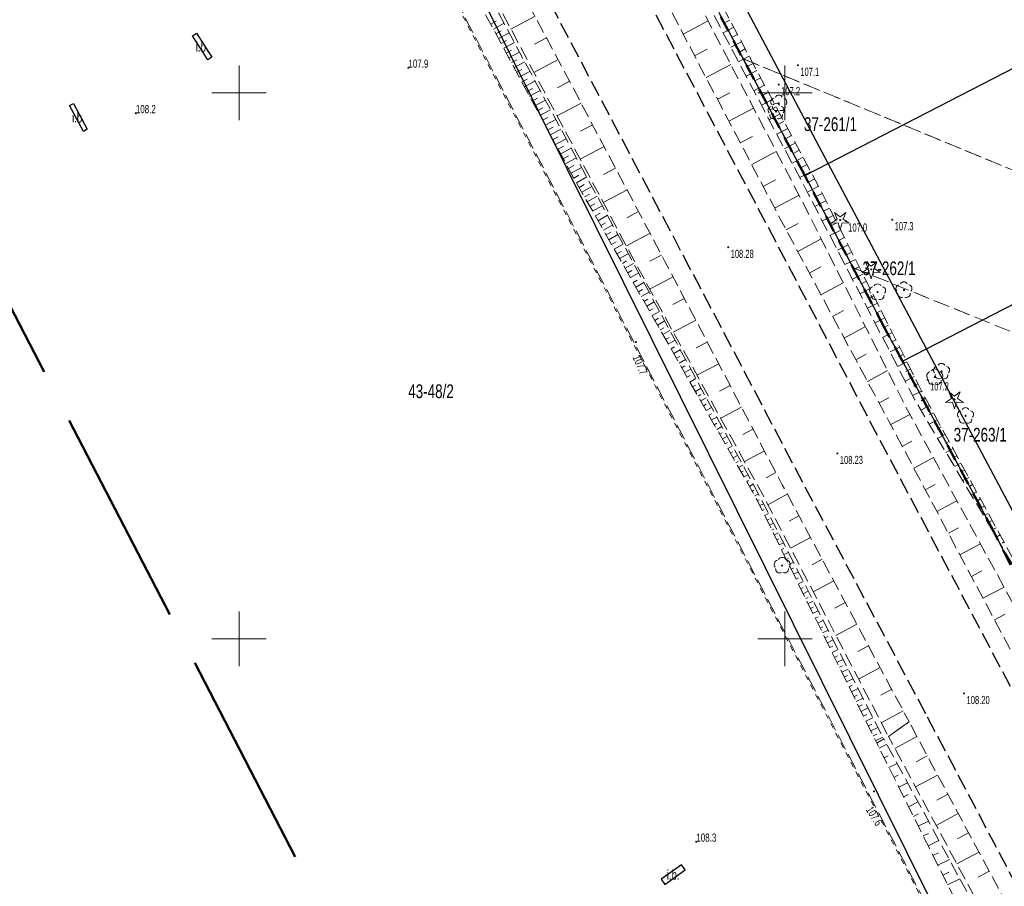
# Model space of a CAD drawing. Header units: metres. Extents: x 7529521 to 7531797, y 5723878 to 5728074.
# Tile 41 of 90: x 7530280 to 7530370, y 5726527 to 5726607. Entities that reach past the tile are written whole.
import ezdxf
from ezdxf.enums import TextEntityAlignment as Align

# ---------------------------------------------------------------- set-up
doc = ezdxf.new("R2010")
doc.units = ezdxf.units.M
for name, pattern in [('2_BUIB12_02', [0]), ('2_KTPL01', [2, 1.5, -0.5]), ('GAO', [2.5, 1.5, -1]), ('GDE', [0]), ('GUK', [2, 1.5, -0.5]), ('GUZ', [1, 0.5, -0.5]), ('L_0_05', [1.75, 1.25, -0.5]), ('L_0_06', [2, 1.5, -0.5]), ('L_0_09', [2.5, 2, -0.5])]:
    doc.linetypes.add(name, pattern=pattern)
doc.layers.get('0').update_dxf_attribs({"color": 252})
for name, color, linetype, lineweight in [('BUIB_E_T_6', 252, 'Continuous', 18), ('BUIB_L_10', 252, '2_BUIB12_02', 25), ('Dzialki', 80, 'GDE', 30), ('jezdnia', 252, 'L_0_06', 18), ('k', 252, 'Continuous', 18), ('Kontury', 252, 'GUK', 18), ('KTPL_L_0', 252, '2_KTPL01', 18), ('Numery_dzialek', 80, 'Continuous', 30), ('OBOP_T_1', 74, 'Continuous', 18), ('RTPW_T_0', 252, 'Continuous', 15), ('skarpa nieumocniona', 252, 'L_0_05', 18), ('Uzytki', 252, 'GUZ', 18), ('wysokosci_naturalne', 7, 'Continuous', 18), ('wysokosci_sztuczne', 7, 'Continuous', 18)]:
    doc.layers.add(name, color=color, linetype=linetype, lineweight=lineweight)
doc.layers.add('EPGPO_L_0', color=7, linetype='GAO', lineweight=50, true_color=0x940094)
doc.layers.add('zakres', color=7, linetype='L_0_09', lineweight=50, true_color=0xff05ff)
doc.styles.get("Standard").update_dxf_attribs({"font": 'arial.ttf'})

# ---------------------------------------------------------------- blocks, each defined once
blk = doc.blocks.new('2_OBOP02_01')
at = {"linetype": 'Continuous'}
blk.add_circle((0, 0), 0.045, dxfattribs=at)
for centre, start, end in [((-0.357, 0.116), 102.14447, 221.86002), ((0, 0.375), 30.14012, 149.85988), ((0.357, 0.116), 318.13998, 77.85553), ((-0.22, -0.303), 174.14818, 293.85423), ((0.22, -0.303), 246.14577, 5.85182)]:
    blk.add_arc(centre, 0.375, start, end, dxfattribs=at)
blk = doc.blocks.new('2_RTPW01')
at = {"linetype": 'Continuous'}
blk.add_circle((0, 0), 0.045, dxfattribs=at)
blk = doc.blocks.new('OBOP02_01')
at = {"linetype": 'Continuous', "lineweight": 18}
blk.add_hatch(color=0, dxfattribs=at).paths.add_polyline_path([(0, -0.1, 1), (0, 0.1, 1)])
at = {"color": 0, "linetype": 'Continuous', "lineweight": 18}
blk.add_circle((0, 0), 0.1, dxfattribs=at)
for centre, radius, start, end in [((-0.77, 0.25), 0.7, 101.6336, 222.6627), ((0, 0.8), 0.7, 29.8459, 150.1541), ((0.77, 0.25), 0.7, 317.3373, 78.3664), ((-0.46, -0.64), 0.71, 174.3693, 292.5572), ((0.46, -0.64), 0.71, 247.4428, 5.6307)]:
    blk.add_arc(centre, radius, start, end, dxfattribs=at)
blk = doc.blocks.new('OBOP01_01')
at = {"linetype": 'Continuous', "lineweight": 18}
blk.add_hatch(color=0, dxfattribs=at).paths.add_polyline_path([(0, -0.1, 1), (0, 0.1, 1)])
at = {"color": 0, "linetype": 'Continuous', "lineweight": 18, "flags": 128}
blk.add_lwpolyline([(0, -1.74), (-0.35, -0.48), (-1.65, -0.54), (-0.57, 0.18), (-1.02, 1.4), (0, 0.6), (1.02, 1.4), (0.57, 0.18), (1.65, -0.54), (0.35, -0.48), (0, -1.74)], dxfattribs=at)
at = {"color": 0, "linetype": 'Continuous', "lineweight": 18}
blk.add_circle((0, 0), 0.1, dxfattribs=at)
blk = doc.blocks.new('RTPW01')
at = {"linetype": 'Continuous', "lineweight": 13}
blk.add_hatch(color=0, dxfattribs=at).paths.add_polyline_path([(0, -0.09, 1), (0, 0.09, 1)])
at = {"color": 0, "linetype": 'Continuous', "lineweight": 13}
blk.add_circle((0, 0), 0.0906, dxfattribs=at)
blk = doc.blocks.new('RTPW02')
at = {"linetype": 'Continuous', "lineweight": 13}
blk.add_hatch(color=0, dxfattribs=at).paths.add_polyline_path([(0, -0.09, 1), (0, 0.09, 1)])
at = {"color": 0, "linetype": 'Continuous', "lineweight": 13}
blk.add_circle((0, 0), 0.0906, dxfattribs=at)

msp = doc.modelspace()

# ---------------------------------------------------------------- linework, layer by layer
at = {"layer": 'BUIB_L_10', "linetype": '2_BUIB12_02'}
for p, q in [((7530295.747, 5726605.216), (7530296.114, 5726605.448)), ((7530297.142, 5726603.015), (7530295.747, 5726605.216)), ((7530296.114, 5726605.448), (7530297.508, 5726603.247)), ((7530297.508, 5726603.247), (7530297.142, 5726603.015)), ((7530284.488, 5726598.84), (7530284.843, 5726599.027)), ((7530285.743, 5726596.464), (7530284.488, 5726598.84)), ((7530284.843, 5726599.027), (7530286.098, 5726596.652)), ((7530286.098, 5726596.652), (7530285.743, 5726596.464)), ((7530340.529, 5726529.313), (7530338.659, 5726527.99)), ((7530340.864, 5726528.84), (7530340.529, 5726529.313)), ((7530338.659, 5726527.99), (7530338.993, 5726527.517)), ((7530338.993, 5726527.517), (7530340.864, 5726528.84))]:
    msp.add_line(p, q, dxfattribs=at)
at = {"layer": 'Dzialki'}
for p, q in [((7530308.8, 5726635.8), (7530378.5, 5726495.54)), ((7530353.97, 5726593.52), (7530396.313, 5726615.344)), ((7530353.97, 5726593.52), (7530346.06, 5726608.44)), ((7530343.93, 5726607.34), (7530350.67, 5726594.58)), ((7530362.97, 5726576.56), (7530405.25, 5726598.336)), ((7530350.67, 5726594.58), (7530351.81, 5726592.41)), ((7530351.81, 5726592.41), (7530353.97, 5726593.52)), ((7530362.97, 5726576.56), (7530353.97, 5726593.52)), ((7530351.81, 5726592.41), (7530359.12, 5726578.48)), ((7530359.12, 5726578.48), (7530360.76, 5726575.43)), ((7530360.76, 5726575.43), (7530362.97, 5726576.56)), ((7530372.85, 5726557.92), (7530362.97, 5726576.56)), ((7530360.76, 5726575.43), (7530369.14, 5726559.79)), ((7530369.14, 5726559.79), (7530370.66, 5726556.79))]:
    msp.add_line(p, q, dxfattribs=at)
at = {"layer": 'EPGPO_L_0', "linetype": 'GAO'}
for p, q in [((7530350.67, 5726594.58), (7530343.93, 5726607.34)), ((7530351.81, 5726592.41), (7530350.67, 5726594.58)), ((7530359.12, 5726578.48), (7530351.81, 5726592.41)), ((7530360.76, 5726575.43), (7530359.12, 5726578.48)), ((7530369.14, 5726559.79), (7530360.76, 5726575.43)), ((7530370.66, 5726556.79), (7530369.14, 5726559.79))]:
    msp.add_line(p, q, dxfattribs=at)
at = {"layer": 'jezdnia', "color": 251, "lineweight": 30, "flags": 128}
for points in [[(7530273.34, 5726731.2), (7530273.98, 5726729.71), (7530277.97, 5726721.55), (7530282.76, 5726712.3), (7530285.81, 5726706.62), (7530296.83, 5726685.61), (7530305.01, 5726670.05), (7530322.33, 5726637.17), (7530331.08, 5726620.54), (7530348.32, 5726587.94), (7530358.27, 5726568.99), (7530369.92, 5726547)], [(7530362.9, 5726543.14), (7530351.32, 5726564.9), (7530341.33, 5726583.89), (7530324.11, 5726616.54), (7530315.27, 5726633.32), (7530297.91, 5726666.21), (7530289.72, 5726681.72), (7530278.56, 5726702.95), (7530273.57, 5726712.37), (7530270.64, 5726717.51), (7530267.96, 5726721.67), (7530264.8, 5726726.56)], [(7530369.92, 5726547), (7530380.44, 5726527.06), (7530395.42, 5726498.75), (7530406.94, 5726476.91), (7530422.86, 5726446.71), (7530434.33, 5726424.9), (7530446.28, 5726402.22), (7530458, 5726380.1), (7530470.66, 5726356.14), (7530482.6, 5726333.62), (7530497.95, 5726304.42), (7530509.9, 5726281.82), (7530518.61, 5726265.36), (7530526.03, 5726251.6), (7530533.8, 5726237.24), (7530543.58, 5726219.26), (7530548.13, 5726210.82), (7530552.38, 5726206.31)], [(7530598.88, 5726089.04), (7530595.59, 5726097.95), (7530590.03, 5726108.33), (7530588.06, 5726111.9), (7530584.25, 5726119.25), (7530579.86, 5726127.55), (7530572.34, 5726141.82), (7530564.82, 5726156.15), (7530557.13, 5726170.81), (7530549.17, 5726185.87), (7530542.49, 5726198.5), (7530536.64, 5726209.63), (7530531.27, 5726220.64), (7530523.66, 5726236.13), (7530515.91, 5726251.96), (7530510.14, 5726263.83), (7530504.02, 5726275.63), (7530490.95, 5726300.59), (7530475.48, 5726329.87), (7530463.56, 5726352.54), (7530450.86, 5726376.5), (7530439.32, 5726398.33), (7530427.1, 5726421.51), (7530415.47, 5726443.49), (7530402.57, 5726468.08), (7530400.02, 5726472.85), (7530388.04, 5726495.57), (7530373.31, 5726523.45), (7530362.9, 5726543.14)]]:
    msp.add_lwpolyline(points, dxfattribs=at)
at = {"layer": 'k', "linetype": 'Continuous', "lineweight": 18, "flags": 128}
for points in [[(7530300, 5726597.5), (7530300, 5726602.5)], [(7530350, 5726597.5), (7530350, 5726602.5)], [(7530297.5, 5726600), (7530302.5, 5726600)], [(7530347.5, 5726600), (7530352.5, 5726600)], [(7530300, 5726547.5), (7530300, 5726552.5)], [(7530350, 5726547.5), (7530350, 5726552.5)], [(7530297.5, 5726550), (7530302.5, 5726550)], [(7530347.5, 5726550), (7530352.5, 5726550)]]:
    msp.add_lwpolyline(points, dxfattribs=at)
at = {"layer": 'Kontury'}
for p, q in [((7530343.93, 5726607.34), (7530346.15, 5726603.12)), ((7530346.15, 5726603.12), (7530409.58, 5726576.94)), ((7530346.15, 5726603.12), (7530350.67, 5726594.58)), ((7530350.67, 5726594.58), (7530351.81, 5726592.41)), ((7530351.81, 5726592.41), (7530356.23, 5726583.99)), ((7530356.23, 5726583.99), (7530428.078, 5726554.892)), ((7530356.23, 5726583.99), (7530359.12, 5726578.48)), ((7530359.12, 5726578.48), (7530360.76, 5726575.43)), ((7530360.76, 5726575.43), (7530369.14, 5726559.79)), ((7530369.14, 5726559.79), (7530370.66, 5726556.79))]:
    msp.add_line(p, q, dxfattribs=at)
at = {"layer": 'KTPL_L_0', "linetype": '2_KTPL01'}
msp.add_line((7530450.613, 5726357.122), (7530306.819, 5726633.59), dxfattribs=at)
at = {"layer": 'skarpa nieumocniona', "color": 252, "lineweight": 18, "flags": 128}
for points in [[(7530280.13, 5726730.38), (7530290.8, 5726709.54), (7530301.96, 5726687.73), (7530309.66, 5726672.95), (7530327.44, 5726639.44), (7530335.44, 5726624.47), (7530353.08, 5726591.44), (7530362.53, 5726572.66), (7530374.91, 5726549.97), (7530361.89, 5726571.88), (7530352.2, 5726590.63), (7530334.93, 5726623.29), (7530326.84, 5726639.02), (7530309.08, 5726672.58), (7530301.71, 5726687.47), (7530290.28, 5726709.16), (7530279.12, 5726729.54), (7530274.45, 5726740.92), (7530275.13, 5726741.62)], [(7530371.44, 5726547.5), (7530359.58, 5726569.81), (7530349.42, 5726588.72), (7530332.29, 5726621.37), (7530323.72, 5726638.05), (7530306.54, 5726670.82), (7530298.56, 5726686.33), (7530287.26, 5726707.54), (7530276.57, 5726728.14), (7530270.87, 5726737.7), (7530273.75, 5726739.2), (7530278.81, 5726729.42), (7530289.35, 5726708.67), (7530300.86, 5726686.7), (7530308.6, 5726671.95), (7530326.04, 5726638.65), (7530334.52, 5726622.72), (7530351.53, 5726590.16), (7530361.22, 5726570.95), (7530373.62, 5726548.22)], [(7530348.05, 5726563.03), (7530336.88, 5726583.35), (7530320.57, 5726613.94), (7530310.93, 5726631.41), (7530294.25, 5726663.61), (7530286.16, 5726680.01), (7530274.6, 5726700.53), (7530265.95, 5726717.2), (7530264.97, 5726719.02), (7530264.37, 5726720.69), (7530265.24, 5726720.99), (7530266.84, 5726719.72), (7530276.75, 5726701.96), (7530288.3, 5726681.13), (7530296.52, 5726665.55), (7530313.45, 5726632.76), (7530322.52, 5726615.66), (7530339.04, 5726584.5), (7530349.75, 5726564.11), (7530361.37, 5726542.41), (7530359.48, 5726541.07)], [(7530359.04, 5726540.86), (7530358.41, 5726540.44), (7530347.45, 5726562.71), (7530330.61, 5726592.27), (7530319.4, 5726613.04), (7530305.6, 5726639.36), (7530293.37, 5726662.92), (7530283.7, 5726682.37), (7530273.9, 5726699.97), (7530263.97, 5726716.79), (7530263.1, 5726718.74), (7530263.45, 5726720.17), (7530264.64, 5726718.86), (7530265.31, 5726717.35), (7530274.29, 5726700.33), (7530285.7, 5726679.86), (7530293.98, 5726663.37), (7530310.41, 5726631.18), (7530320.27, 5726613.8), (7530331.46, 5726592.99), (7530347.76, 5726562.91)], [(7530384.74, 5726494.08), (7530370.18, 5726521.12), (7530359.48, 5726541.07), (7530361.37, 5726542.41), (7530371.95, 5726522.66), (7530386.5, 5726494.92), (7530397.97, 5726472.93), (7530396.19, 5726472.11)], [(7530376.69, 5726504.22), (7530368.62, 5726520.07), (7530358.41, 5726540.44), (7530359.04, 5726540.86), (7530369.9, 5726520.88), (7530377.57, 5726504.77), (7530394.93, 5726471.43), (7530393.86, 5726470.48)]]:
    msp.add_lwpolyline(points, close=True, dxfattribs=at)
at = {"layer": 'skarpa nieumocniona', "color": 252, "linetype": 'Continuous', "lineweight": 18, "flags": 128}
for points in [[(7530323.054, 5726606.276), (7530323.544, 5726606.54)], [(7530327.108, 5726607.011), (7530324.891, 5726605.836)], [(7530340.679, 5726605.378), (7530342.956, 5726606.573)], [(7530344.954, 5726606.661), (7530344.475, 5726606.405)], [(7530323.292, 5726605.836), (7530324.27, 5726606.364)], [(7530323.529, 5726605.396), (7530324.018, 5726605.66)], [(7530345.307, 5726606), (7530344.347, 5726605.487)], [(7530323.766, 5726604.956), (7530324.743, 5726605.483)], [(7530324.004, 5726604.516), (7530324.492, 5726604.779)], [(7530328.161, 5726605.023), (7530327.056, 5726604.436)], [(7530346.014, 5726604.676), (7530345.048, 5726604.161)], [(7530345.661, 5726605.338), (7530345.179, 5726605.081)], [(7530324.241, 5726604.076), (7530325.217, 5726604.602)], [(7530324.478, 5726603.636), (7530324.966, 5726603.899)], [(7530341.725, 5726603.386), (7530342.861, 5726603.982)], [(7530346.367, 5726604.015), (7530345.883, 5726603.756)], [(7530324.716, 5726603.196), (7530325.691, 5726603.722)], [(7530324.953, 5726602.756), (7530325.44, 5726603.019)], [(7530325.19, 5726602.316), (7530326.164, 5726602.841)], [(7530329.215, 5726603.035), (7530327.008, 5726601.864)], [(7530346.721, 5726603.353), (7530345.75, 5726602.835)], [(7530325.428, 5726601.876), (7530325.914, 5726602.138)], [(7530325.665, 5726601.436), (7530326.638, 5726601.96)], [(7530342.77, 5726601.393), (7530345.04, 5726602.584)], [(7530347.427, 5726602.03), (7530346.451, 5726601.509)], [(7530347.074, 5726602.692), (7530346.587, 5726602.432)], [(7530325.902, 5726600.996), (7530326.389, 5726601.258)], [(7530326.14, 5726600.555), (7530327.112, 5726601.08)], [(7530330.269, 5726601.047), (7530329.167, 5726600.463)], [(7530347.781, 5726601.369), (7530347.291, 5726601.107)], [(7530326.377, 5726600.115), (7530326.863, 5726600.377)], [(7530326.614, 5726599.675), (7530327.585, 5726600.199)], [(7530348.134, 5726600.707), (7530347.152, 5726600.183)], [(7530326.852, 5726599.235), (7530327.337, 5726599.497)], [(7530327.089, 5726598.795), (7530328.059, 5726599.318)], [(7530343.815, 5726599.401), (7530344.948, 5726599.995)], [(7530348.841, 5726599.384), (7530347.854, 5726598.857)], [(7530348.487, 5726600.046), (7530347.995, 5726599.783)], [(7530327.327, 5726598.355), (7530327.811, 5726598.616)], [(7530327.564, 5726597.915), (7530328.533, 5726598.438)], [(7530331.323, 5726599.059), (7530329.124, 5726597.893)], [(7530344.861, 5726597.409), (7530347.123, 5726598.596)], [(7530349.194, 5726598.722), (7530348.699, 5726598.458)], [(7530327.801, 5726597.475), (7530328.285, 5726597.736)], [(7530328.039, 5726597.035), (7530329.006, 5726597.557)], [(7530349.547, 5726598.061), (7530348.555, 5726597.531)], [(7530328.276, 5726596.595), (7530328.76, 5726596.856)], [(7530328.513, 5726596.155), (7530329.48, 5726596.676)], [(7530332.377, 5726597.071), (7530331.279, 5726596.489)], [(7530350.254, 5726596.738), (7530349.256, 5726596.205)], [(7530349.901, 5726597.399), (7530349.403, 5726597.134)], [(7530328.751, 5726595.715), (7530329.234, 5726595.975)], [(7530328.988, 5726595.274), (7530329.954, 5726595.795)], [(7530345.906, 5726595.416), (7530347.036, 5726596.009)], [(7530350.607, 5726596.076), (7530350.107, 5726595.809)], [(7530329.225, 5726594.834), (7530329.708, 5726595.095)], [(7530329.463, 5726594.394), (7530330.428, 5726594.915)], [(7530333.431, 5726595.083), (7530331.24, 5726593.922)], [(7530350.961, 5726595.415), (7530349.958, 5726594.879)], [(7530351.314, 5726594.753), (7530350.811, 5726594.484)], [(7530329.7, 5726593.954), (7530330.182, 5726594.214)], [(7530329.937, 5726593.514), (7530330.901, 5726594.034)], [(7530346.951, 5726593.424), (7530349.207, 5726594.607)], [(7530351.667, 5726594.091), (7530350.659, 5726593.553)], [(7530330.175, 5726593.074), (7530330.656, 5726593.334)], [(7530330.412, 5726592.634), (7530331.375, 5726593.153)], [(7530334.484, 5726593.095), (7530333.391, 5726592.516)], [(7530352.02, 5726593.43), (7530351.515, 5726593.16)], [(7530330.651, 5726592.195), (7530331.126, 5726592.465)], [(7530330.899, 5726591.76), (7530331.839, 5726592.296)], [(7530347.997, 5726591.431), (7530349.123, 5726592.022)], [(7530352.374, 5726592.768), (7530351.36, 5726592.227)], [(7530352.727, 5726592.107), (7530352.219, 5726591.835)], [(7530331.146, 5726591.326), (7530331.612, 5726591.591)], [(7530331.394, 5726590.892), (7530332.315, 5726591.417)], [(7530353.08, 5726591.44), (7530352.061, 5726590.901)], [(7530331.641, 5726590.457), (7530332.097, 5726590.717)], [(7530331.889, 5726590.023), (7530332.792, 5726590.537)], [(7530335.538, 5726591.107), (7530333.357, 5726589.951)], [(7530349.042, 5726589.439), (7530351.291, 5726590.619)], [(7530353.418, 5726590.775), (7530352.906, 5726590.518)], [(7530332.137, 5726589.589), (7530332.583, 5726589.843)], [(7530332.384, 5726589.154), (7530333.268, 5726589.658)], [(7530353.754, 5726590.105), (7530352.739, 5726589.595)], [(7530354.091, 5726589.435), (7530353.587, 5726589.182)], [(7530332.632, 5726588.72), (7530333.069, 5726588.969)], [(7530332.879, 5726588.285), (7530333.745, 5726588.778)], [(7530336.592, 5726589.119), (7530335.503, 5726588.542)], [(7530354.428, 5726588.765), (7530353.428, 5726588.262)], [(7530333.127, 5726587.851), (7530333.555, 5726588.095)], [(7530333.374, 5726587.417), (7530334.221, 5726587.899)], [(7530350.1, 5726587.453), (7530351.2, 5726588.044)], [(7530354.765, 5726588.095), (7530354.269, 5726587.845)], [(7530333.622, 5726586.982), (7530334.041, 5726587.221)], [(7530333.87, 5726586.548), (7530334.698, 5726587.02)], [(7530337.646, 5726587.131), (7530335.473, 5726585.979)], [(7530351.165, 5726585.471), (7530353.313, 5726586.625)], [(7530355.102, 5726587.425), (7530354.116, 5726586.929)], [(7530355.439, 5726586.755), (7530354.95, 5726586.509)], [(7530334.117, 5726586.113), (7530334.527, 5726586.347)], [(7530334.365, 5726585.679), (7530335.174, 5726586.14)], [(7530355.776, 5726586.085), (7530354.804, 5726585.596)], [(7530334.612, 5726585.245), (7530335.012, 5726585.472)], [(7530334.86, 5726584.81), (7530335.651, 5726585.261)], [(7530338.7, 5726585.143), (7530337.615, 5726584.568)], [(7530356.113, 5726585.415), (7530355.631, 5726585.172)], [(7530335.108, 5726584.376), (7530335.498, 5726584.598)], [(7530335.355, 5726583.941), (7530336.127, 5726584.381)], [(7530352.23, 5726583.489), (7530353.278, 5726584.052)], [(7530356.45, 5726584.745), (7530355.493, 5726584.263)], [(7530356.787, 5726584.075), (7530356.312, 5726583.836)], [(7530335.603, 5726583.507), (7530335.984, 5726583.724)], [(7530335.85, 5726583.073), (7530336.604, 5726583.502)], [(7530339.748, 5726583.152), (7530337.602, 5726582.026)], [(7530357.124, 5726583.405), (7530356.181, 5726582.93)], [(7530336.098, 5726582.638), (7530336.47, 5726582.85)], [(7530336.345, 5726582.204), (7530337.08, 5726582.622)], [(7530353.294, 5726581.507), (7530355.34, 5726582.606)], [(7530357.461, 5726582.735), (7530356.993, 5726582.499)], [(7530336.593, 5726581.769), (7530336.956, 5726581.976)], [(7530336.841, 5726581.335), (7530337.556, 5726581.743)], [(7530357.798, 5726582.064), (7530356.869, 5726581.598)], [(7530358.135, 5726581.394), (7530357.674, 5726581.163)], [(7530337.088, 5726580.901), (7530337.441, 5726581.102)], [(7530337.336, 5726580.466), (7530338.033, 5726580.863)], [(7530340.794, 5726581.16), (7530339.741, 5726580.607)], [(7530358.472, 5726580.724), (7530357.557, 5726580.265)], [(7530337.583, 5726580.032), (7530337.927, 5726580.228)], [(7530337.831, 5726579.597), (7530338.509, 5726579.984)], [(7530354.359, 5726579.525), (7530355.356, 5726580.06)], [(7530358.808, 5726580.054), (7530358.355, 5726579.826)], [(7530338.079, 5726579.163), (7530338.413, 5726579.354)], [(7530338.326, 5726578.729), (7530338.986, 5726579.105)], [(7530341.84, 5726579.168), (7530339.772, 5726578.082)], [(7530355.424, 5726577.543), (7530357.367, 5726578.586)], [(7530359.145, 5726579.384), (7530358.246, 5726578.932)], [(7530359.482, 5726578.714), (7530359.036, 5726578.49)], [(7530338.574, 5726578.294), (7530338.899, 5726578.479)], [(7530338.821, 5726577.86), (7530339.462, 5726578.225)], [(7530339.069, 5726577.425), (7530339.385, 5726577.605)], [(7530359.819, 5726578.044), (7530358.934, 5726577.599)], [(7530339.316, 5726576.991), (7530339.939, 5726577.346)], [(7530339.564, 5726576.557), (7530339.871, 5726576.731)], [(7530342.886, 5726577.176), (7530341.871, 5726576.643)], [(7530360.493, 5726576.704), (7530359.622, 5726576.266)], [(7530360.156, 5726577.374), (7530359.717, 5726577.153)], [(7530339.812, 5726576.122), (7530340.415, 5726576.466)], [(7530340.059, 5726575.688), (7530340.356, 5726575.857)], [(7530356.489, 5726575.56), (7530357.434, 5726576.069)], [(7530360.83, 5726576.034), (7530360.398, 5726575.817)], [(7530340.307, 5726575.253), (7530340.892, 5726575.587)], [(7530340.554, 5726574.819), (7530340.842, 5726574.983)], [(7530343.932, 5726575.184), (7530341.941, 5726574.139)], [(7530361.167, 5726575.364), (7530360.311, 5726574.933)], [(7530340.802, 5726574.385), (7530341.368, 5726574.707)], [(7530341.049, 5726573.95), (7530341.328, 5726574.109)], [(7530357.553, 5726573.578), (7530359.394, 5726574.567)], [(7530361.841, 5726574.024), (7530360.999, 5726573.601)], [(7530361.504, 5726574.694), (7530361.079, 5726574.48)], [(7530341.297, 5726573.516), (7530341.845, 5726573.828)], [(7530341.545, 5726573.081), (7530341.814, 5726573.235)], [(7530344.978, 5726573.192), (7530344.002, 5726572.679)], [(7530362.178, 5726573.354), (7530361.76, 5726573.144)], [(7530341.792, 5726572.647), (7530342.321, 5726572.948)], [(7530342.04, 5726572.213), (7530342.3, 5726572.361)], [(7530362.515, 5726572.684), (7530361.687, 5726572.268)], [(7530342.287, 5726571.778), (7530342.798, 5726572.069)], [(7530342.535, 5726571.344), (7530342.785, 5726571.487)], [(7530358.618, 5726571.596), (7530359.513, 5726572.077)], [(7530363.232, 5726571.367), (7530362.447, 5726570.938)], [(7530362.873, 5726572.025), (7530362.468, 5726571.804)], [(7530342.783, 5726570.909), (7530343.274, 5726571.19)], [(7530343.03, 5726570.475), (7530343.271, 5726570.612)], [(7530346.024, 5726571.2), (7530344.111, 5726570.195)], [(7530359.682, 5726569.614), (7530361.437, 5726570.547)], [(7530363.592, 5726570.708), (7530363.211, 5726570.501)], [(7530343.278, 5726570.041), (7530343.751, 5726570.31)], [(7530343.525, 5726569.606), (7530343.757, 5726569.738)], [(7530363.951, 5726570.05), (7530363.214, 5726569.648)], [(7530343.773, 5726569.172), (7530344.227, 5726569.431)], [(7530344.02, 5726568.737), (7530344.243, 5726568.864)], [(7530347.069, 5726569.207), (7530346.133, 5726568.716)], [(7530364.31, 5726569.391), (7530363.954, 5726569.197)], [(7530364.669, 5726568.733), (7530363.981, 5726568.357)], [(7530344.268, 5726568.303), (7530344.704, 5726568.551)], [(7530344.516, 5726567.869), (7530344.729, 5726567.99)], [(7530344.763, 5726567.434), (7530345.18, 5726567.672)], [(7530360.738, 5726567.627), (7530361.627, 5726568.099)], [(7530365.029, 5726568.075), (7530364.696, 5726567.893)], [(7530345.011, 5726567), (7530345.215, 5726567.116)], [(7530345.258, 5726566.565), (7530345.657, 5726566.792)], [(7530348.115, 5726567.215), (7530346.28, 5726566.252)], [(7530365.388, 5726567.416), (7530364.748, 5726567.067)], [(7530345.506, 5726566.131), (7530345.7, 5726566.242)], [(7530345.754, 5726565.697), (7530346.133, 5726565.913)], [(7530361.795, 5726565.64), (7530363.594, 5726566.597)], [(7530365.747, 5726566.758), (7530365.439, 5726566.59)], [(7530366.106, 5726566.1), (7530365.515, 5726565.777)], [(7530346.001, 5726565.262), (7530346.186, 5726565.368)], [(7530346.249, 5726564.828), (7530346.61, 5726565.033)], [(7530349.161, 5726565.223), (7530348.263, 5726564.752)], [(7530366.466, 5726565.441), (7530366.182, 5726565.286)], [(7530346.496, 5726564.393), (7530346.672, 5726564.494)], [(7530346.744, 5726563.959), (7530347.086, 5726564.154)], [(7530362.851, 5726563.654), (7530363.761, 5726564.138)], [(7530366.825, 5726564.783), (7530366.281, 5726564.486)], [(7530367.184, 5726564.125), (7530366.924, 5726563.983)], [(7530346.991, 5726563.525), (7530347.158, 5726563.619)], [(7530347.239, 5726563.09), (7530347.563, 5726563.275)], [(7530350.214, 5726563.235), (7530348.44, 5726562.285)], [(7530367.543, 5726563.466), (7530367.048, 5726563.196)], [(7530347.483, 5726562.654), (7530347.646, 5726562.734)], [(7530347.704, 5726562.205), (7530348.037, 5726562.369)], [(7530363.907, 5726561.667), (7530365.75, 5726562.647)], [(7530367.903, 5726562.808), (7530367.667, 5726562.679)], [(7530347.924, 5726561.757), (7530348.095, 5726561.84)], [(7530348.145, 5726561.308), (7530348.492, 5726561.479)], [(7530368.262, 5726562.149), (7530367.815, 5726561.906)], [(7530368.621, 5726561.491), (7530368.41, 5726561.376)], [(7530348.366, 5726560.859), (7530348.543, 5726560.946)], [(7530348.587, 5726560.411), (7530348.948, 5726560.588)], [(7530351.276, 5726561.251), (7530350.378, 5726560.77)], [(7530368.98, 5726560.833), (7530368.582, 5726560.615)], [(7530348.807, 5726559.962), (7530348.991, 5726560.052)], [(7530349.028, 5726559.513), (7530349.403, 5726559.698)], [(7530364.964, 5726559.681), (7530365.896, 5726560.176)], [(7530369.34, 5726560.174), (7530369.152, 5726560.072)], [(7530349.249, 5726559.065), (7530349.44, 5726559.159)], [(7530349.469, 5726558.616), (7530349.859, 5726558.807)], [(7530352.338, 5726559.268), (7530350.517, 5726558.293)], [(7530366.02, 5726557.694), (7530367.906, 5726558.697)], [(7530369.699, 5726559.516), (7530369.349, 5726559.325)], [(7530370.058, 5726558.858), (7530369.895, 5726558.769)], [(7530349.69, 5726558.167), (7530349.888, 5726558.265)], [(7530349.911, 5726557.719), (7530350.314, 5726557.917)], [(7530350.131, 5726557.27), (7530350.337, 5726557.371)], [(7530350.352, 5726556.821), (7530350.77, 5726557.027)], [(7530353.4, 5726557.284), (7530352.478, 5726556.79)], [(7530350.573, 5726556.373), (7530350.785, 5726556.477)], [(7530350.793, 5726555.924), (7530351.225, 5726556.136)], [(7530367.076, 5726555.707), (7530368.03, 5726556.214)], [(7530351.014, 5726555.475), (7530351.234, 5726555.583)], [(7530351.235, 5726555.027), (7530351.681, 5726555.246)], [(7530354.462, 5726555.3), (7530352.594, 5726554.3)], [(7530351.455, 5726554.578), (7530351.682, 5726554.689)], [(7530351.676, 5726554.129), (7530352.136, 5726554.356)], [(7530368.133, 5726553.721), (7530370.062, 5726554.747)], [(7530351.897, 5726553.681), (7530352.13, 5726553.795)], [(7530352.117, 5726553.232), (7530352.592, 5726553.465)], [(7530355.524, 5726553.317), (7530354.579, 5726552.81)], [(7530352.338, 5726552.783), (7530352.579, 5726552.902)], [(7530352.559, 5726552.335), (7530353.047, 5726552.575)], [(7530352.779, 5726551.886), (7530353.027, 5726552.008)], [(7530353, 5726551.437), (7530353.503, 5726551.685)], [(7530369.189, 5726551.734), (7530370.165, 5726552.253)], [(7530353.221, 5726550.989), (7530353.476, 5726551.114)], [(7530353.441, 5726550.54), (7530353.958, 5726550.794)], [(7530356.587, 5726551.333), (7530354.671, 5726550.308)], [(7530353.662, 5726550.091), (7530353.924, 5726550.22)], [(7530353.883, 5726549.643), (7530354.414, 5726549.904)], [(7530354.103, 5726549.194), (7530354.373, 5726549.326)], [(7530354.324, 5726548.745), (7530354.869, 5726549.013)], [(7530357.649, 5726549.35), (7530356.679, 5726548.831)], [(7530354.545, 5726548.297), (7530354.821, 5726548.432)], [(7530354.765, 5726547.848), (7530355.325, 5726548.123)], [(7530354.986, 5726547.399), (7530355.269, 5726547.539)], [(7530355.207, 5726546.951), (7530355.78, 5726547.233)], [(7530358.711, 5726547.366), (7530356.748, 5726546.315)], [(7530355.427, 5726546.502), (7530355.718, 5726546.645)], [(7530355.648, 5726546.053), (7530356.236, 5726546.342)], [(7530355.869, 5726545.605), (7530356.166, 5726545.751)], [(7530356.089, 5726545.156), (7530356.691, 5726545.452)], [(7530359.773, 5726545.383), (7530358.779, 5726544.851)], [(7530356.31, 5726544.707), (7530356.615, 5726544.857)], [(7530356.531, 5726544.259), (7530357.147, 5726544.562)], [(7530356.751, 5726543.81), (7530357.063, 5726543.963)], [(7530356.972, 5726543.361), (7530357.602, 5726543.671)], [(7530360.835, 5726543.399), (7530358.825, 5726542.323)], [(7530357.193, 5726542.913), (7530357.512, 5726543.069)], [(7530357.414, 5726542.464), (7530358.058, 5726542.781)], [(7530357.634, 5726542.015), (7530357.96, 5726542.175)], [(7530357.855, 5726541.567), (7530358.513, 5726541.89)], [(7530358.076, 5726541.118), (7530358.408, 5726541.282)], [(7530358.296, 5726540.669), (7530358.969, 5726541)], [(7530362.089, 5726541.058), (7530360.065, 5726539.973)], [(7530358.63, 5726539.998), (7530359.321, 5726540.344)], [(7530359.078, 5726539.104), (7530359.439, 5726539.284)], [(7530363.034, 5726539.295), (7530362.022, 5726538.753)], [(7530359.526, 5726538.21), (7530360.277, 5726538.586)], [(7530359.974, 5726537.316), (7530360.365, 5726537.511)], [(7530363.979, 5726537.532), (7530361.955, 5726536.448)], [(7530360.422, 5726536.421), (7530361.233, 5726536.828)], [(7530360.87, 5726535.527), (7530361.29, 5726535.738)], [(7530364.924, 5726535.77), (7530363.912, 5726535.227)], [(7530361.318, 5726534.633), (7530362.189, 5726535.069)], [(7530361.766, 5726533.739), (7530362.216, 5726533.965)], [(7530365.869, 5726534.007), (7530363.846, 5726532.923)], [(7530362.214, 5726532.845), (7530363.144, 5726533.311)], [(7530362.661, 5726531.951), (7530363.142, 5726532.192)], [(7530366.813, 5726532.244), (7530365.802, 5726531.702)], [(7530363.109, 5726531.057), (7530364.1, 5726531.553)], [(7530363.557, 5726530.163), (7530364.068, 5726530.418)], [(7530364.005, 5726529.269), (7530365.056, 5726529.795)], [(7530367.758, 5726530.481), (7530365.736, 5726529.397)], [(7530364.453, 5726528.375), (7530364.993, 5726528.645)], [(7530364.901, 5726527.481), (7530366.012, 5726528.037)], [(7530368.703, 5726528.719), (7530367.692, 5726528.177)]]:
    msp.add_lwpolyline(points, dxfattribs=at)
at = {"layer": 'Uzytki'}
for p, q in [((7530450.41, 5726357.28), (7530306.57, 5726633.81)), ((7530346.15, 5726603.12), (7530343.93, 5726607.34)), ((7530409.58, 5726576.94), (7530346.15, 5726603.12)), ((7530346.15, 5726603.12), (7530350.67, 5726594.58)), ((7530350.67, 5726594.58), (7530351.81, 5726592.41)), ((7530351.81, 5726592.41), (7530356.23, 5726583.99)), ((7530356.23, 5726583.99), (7530428.08, 5726554.888)), ((7530359.12, 5726578.48), (7530356.23, 5726583.99)), ((7530360.76, 5726575.43), (7530359.12, 5726578.48)), ((7530369.14, 5726559.79), (7530360.76, 5726575.43)), ((7530370.66, 5726556.79), (7530369.14, 5726559.79))]:
    msp.add_line(p, q, dxfattribs=at)
at = {"layer": 'wysokosci_naturalne', "color": 252}
for p in [(7530351.18, 5726602.52), (7530349.43, 5726600.75), (7530355.57, 5726588.26), (7530359.82, 5726588.38), (7530363.06, 5726573.72)]:
    msp.add_point(p, dxfattribs=at)
at = {"layer": 'wysokosci_sztuczne', "color": 252}
for p in [(7530344.8, 5726585.85), (7530354.8, 5726566.98), (7530366.41, 5726545)]:
    msp.add_point(p, dxfattribs=at)
at = {"layer": 'zakres', "color": 210, "lineweight": 50, "ltscale": 10}
msp.add_lwpolyline([(7530784, 5725633.1), (7530631.12, 5725917.71), (7530520.29, 5726128.05), (7530407.59, 5726332.04), (7530406.94, 5726333.26), (7530316.66, 5726507.85), (7530152.66, 5726824.25), (7529893.98, 5727312.41)], dxfattribs=at)

# ---------------------------------------------------------------- block references
at = {"color": 74, "linetype": 'Continuous', "xscale": 0.5, "yscale": 0.5, "zscale": 0.5}
for name, p in [('OBOP02_01', (7530349.432, 5726599.034)), ('OBOP02_01', (7530349.187, 5726598.283)), ('OBOP01_01', (7530355.058, 5726588.343)), ('OBOP01_01', (7530357.9, 5726583.826)), ('OBOP02_01', (7530358.487, 5726581.751)), ('OBOP02_01', (7530360.898, 5726581.936)), ('OBOP02_01', (7530364.339, 5726574.476)), ('OBOP02_01', (7530363.721, 5726573.967)), ('OBOP01_01', (7530365.53, 5726571.921)), ('OBOP02_01', (7530366.542, 5726570.419))]:
    msp.add_blockref(name, p, dxfattribs=at)
at = {"layer": 'OBOP_T_1', "color": 74}
msp.add_blockref('2_OBOP02_01', (7530349.74, 5726556.71), dxfattribs=at)
at = {"layer": 'RTPW_T_0'}
for p in [(7530315.512, 5726602.292), (7530290.547, 5726598.128), (7530336.35, 5726577.17), (7530358.16, 5726536.03), (7530341.881, 5726531.427)]:
    msp.add_blockref('2_RTPW01', p, dxfattribs=at)
at = {"layer": 'wysokosci_naturalne', "color": 252, "linetype": 'Continuous', "xscale": 0.5, "yscale": 0.5, "zscale": 0.5}
for p in [(7530351.18, 5726602.52), (7530349.43, 5726600.75), (7530359.82, 5726588.38), (7530355.57, 5726588.26), (7530363.06, 5726573.72)]:
    msp.add_blockref('RTPW01', p, dxfattribs=at)
at = {"layer": 'wysokosci_sztuczne', "color": 252, "linetype": 'Continuous', "xscale": 0.5, "yscale": 0.5, "zscale": 0.5}
for p in [(7530344.8, 5726585.85), (7530354.8, 5726566.98), (7530366.41, 5726545)]:
    msp.add_blockref('RTPW02', p, dxfattribs=at)

# ---------------------------------------------------------------- texts
at = {"layer": 'BUIB_E_T_6', "width": 0.7}
for p in [(7530296.628, 5726604.231), (7530285.293, 5726597.746), (7530339.761, 5726528.415)]:
    msp.add_text('i.b.', height=0.9, dxfattribs=at).set_placement(p, align=Align.MIDDLE)
at = {"layer": 'Numery_dzialek', "width": 0.7}
for s, p in [('37-261/1', (7530351.736, 5726597.757)), ('37-262/1', (7530357.1, 5726584.56)), ('43-48/2', (7530315.494, 5726573.301)), ('37-263/1', (7530365.45, 5726569.32))]:
    msp.add_text(s, height=1.26, dxfattribs=at).set_placement(p, align=Align.TOP_LEFT)
at = {"layer": 'RTPW_T_0', "width": 0.7}
for s, p in [('107.9', (7530315.512, 5726602.292)), ('108.2', (7530290.547, 5726598.128)), ('108.3', (7530341.881, 5726531.427))]:
    msp.add_text(s, height=0.75, dxfattribs=at).set_placement(p)
for s, rotation, p in [('107.7', 293.68, (7530336.02, 5726575.78)), ('107.6', 301.79, (7530357.38, 5726534.36))]:
    msp.add_text(s, height=0.75, rotation=rotation, dxfattribs=at).set_placement(p)
at = {"layer": 'wysokosci_naturalne', "color": 252, "lineweight": 15, "width": 0.66}
for s, p in [('107.1', (7530351.405, 5726601.545)), ('107.2', (7530349.655, 5726599.775)), ('107.0', (7530355.795, 5726587.285)), ('107.3', (7530360.045, 5726587.405)), ('107.2', (7530363.285, 5726572.745))]:
    msp.add_text(s, height=0.75, dxfattribs=at).set_placement(p)
at = {"layer": 'wysokosci_sztuczne', "color": 252, "lineweight": 15, "width": 0.66}
for s, p in [('108.28', (7530345.025, 5726584.875)), ('108.23', (7530355.025, 5726566.005)), ('108.20', (7530366.635, 5726544.025))]:
    msp.add_text(s, height=0.75, dxfattribs=at).set_placement(p)

doc.saveas('drawing.dxf')
